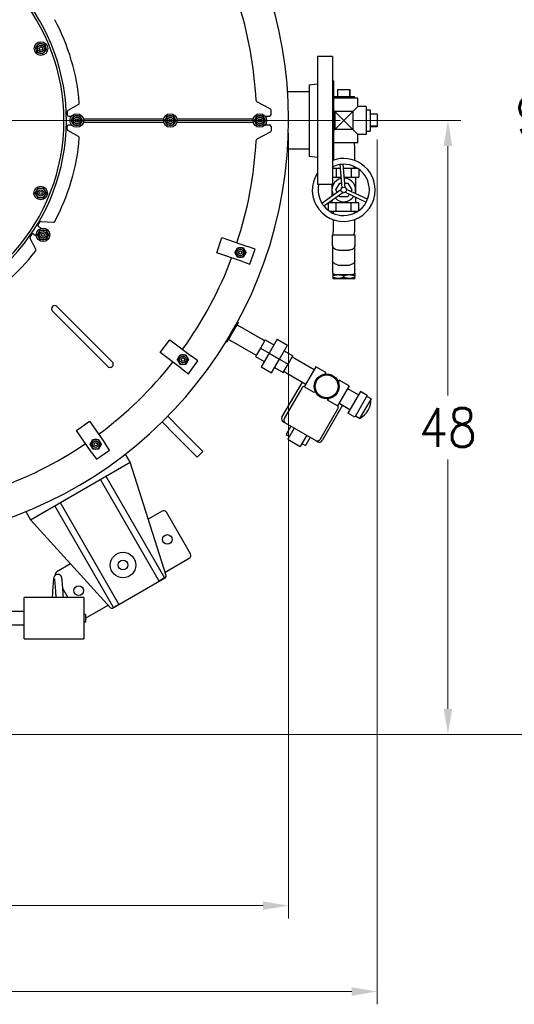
# Model space of a CAD drawing. Extents: x 1 to 669, y 0 to 417.
# Tile 167 of 256: x 128 to 166, y 292 to 369. Entities that reach past the tile are written whole.
import ezdxf

# ---------------------------------------------------------------- set-up
doc = ezdxf.new("R2010")
doc.units = 0
doc.header["$LTSCALE"] = 12
doc.header["$MEASUREMENT"] = 0
doc.layers.get('0').update_dxf_attribs({"linetype": 'CONTINUOUS'})
for name, color, linetype in [('D', 2, 'CONTINUOUS'), ('Q', 4, 'CONTINUOUS'), ('X', 1, 'CONTINUOUS')]:
    doc.layers.add(name, color=color, linetype=linetype)
doc.layers.add('Leader', color=41, linetype='CONTINUOUS', lineweight=13)
doc.styles.get("Standard").update_dxf_attribs({"font": 'SIMPLEX.SHX', "width": 0.875})
doc.dimstyles.new('STANDARD$0', dxfattribs={"dimscale": 32, "dimtxt": 0.09375, "dimasz": 0.0625, "dimexe": 0.03125, "dimexo": 0.03125, "dimgap": 0.03125, "dimtad": 1, "dimtih": 1, "dimtoh": 1, "dimdec": 4, "dimzin": 12, "dimdsep": 46, "dimlunit": 5, "dimtxsty": 'Standard', "dimcen": -0.03125, "dimclrd": 256, "dimclre": 256, "dimclrt": 256, "dimadec": 0, "dimazin": 0, "dimtfac": 0.875, "dimtdec": 4, "dimtofl": 0, "dimtmove": 0, "dimatfit": 3, "dimfxl": 1, "dimtolj": 1, "dimtzin": 12, "dimlwd": 13, "dimlwe": 13, "dimarcsym": 0})

# ---------------------------------------------------------------- blocks, each defined once
blk = doc.blocks.new('*D66')
at = {"layer": 'D', "lineweight": 13, "transparency": 16777216}
for p, q in [((155.735, 359.401), (155.735, 291.826)), ((54.635, 355.706), (54.635, 291.826)), ((56.635, 292.826), (153.735, 292.826))]:
    blk.add_line(p, q, dxfattribs=at)
at = {"layer": 'D', "transparency": 16777216}
for points in [[(56.635, 293.159), (56.635, 292.493), (54.635, 292.826)], [(153.735, 293.159), (153.735, 292.493), (155.735, 292.826)]]:
    blk.add_solid(points, dxfattribs=at)
at = {"layer": 'D', "transparency": 16777216, "insert": (105.185, 295.326), "char_height": 3, "attachment_point": 5}
blk.add_mtext('\\A1;101{}{\\C2;%%p1}', dxfattribs=at)
blk = doc.blocks.new('*D67')
at = {"layer": 'D', "lineweight": 13, "transparency": 16777216}
for p, q in [((117.391, 409.7), (172.142, 409.7)), ((171.142, 407.7), (171.142, 363.808)), ((171.142, 314.915), (171.142, 358.808)), ((116.802, 312.915), (172.142, 312.915))]:
    blk.add_line(p, q, dxfattribs=at)
at = {"layer": 'D', "transparency": 16777216}
for points in [[(170.809, 407.7), (171.475, 407.7), (171.142, 409.7)], [(170.809, 314.915), (171.475, 314.915), (171.142, 312.915)]]:
    blk.add_solid(points, dxfattribs=at)
at = {"layer": 'D', "transparency": 16777216, "insert": (171.142, 361.308), "char_height": 3, "attachment_point": 5}
blk.add_mtext('\\A1;97{}{\\C2;%%p1}', dxfattribs=at)
blk = doc.blocks.new('*D70')
at = {"layer": 'D', "lineweight": 13, "transparency": 16777216}
for p, q in [((82.802, 359.888), (82.802, 298.536)), ((148.802, 359.888), (148.802, 298.536)), ((146.802, 299.536), (84.802, 299.536))]:
    blk.add_line(p, q, dxfattribs=at)
at = {"layer": 'D', "transparency": 16777216}
for points in [[(84.802, 299.869), (84.802, 299.203), (82.802, 299.536)], [(146.802, 299.869), (146.802, 299.203), (148.802, 299.536)]]:
    blk.add_solid(points, dxfattribs=at)
at = {"layer": 'D', "transparency": 16777216, "insert": (115.802, 302.036), "char_height": 3, "attachment_point": 5}
blk.add_mtext('\\A1;66', dxfattribs=at)
blk = doc.blocks.new('*D71')
at = {"layer": 'D', "lineweight": 13, "transparency": 16777216}
for p, q in [((153.83, 360.888), (162.262, 360.888)), ((161.262, 358.888), (161.262, 339.401)), ((161.262, 314.915), (161.262, 334.401)), ((116.802, 312.915), (162.262, 312.915))]:
    blk.add_line(p, q, dxfattribs=at)
at = {"layer": 'D', "transparency": 16777216}
for points in [[(160.929, 358.888), (161.596, 358.888), (161.262, 360.888)], [(160.929, 314.915), (161.596, 314.915), (161.262, 312.915)]]:
    blk.add_solid(points, dxfattribs=at)
at = {"layer": 'D', "transparency": 16777216, "insert": (161.262, 336.901), "char_height": 3, "attachment_point": 5}
blk.add_mtext('\\A1;48', dxfattribs=at)

msp = doc.modelspace()

# ---------------------------------------------------------------- linework, layer by layer
for p, q in [((151.05247, 365.88787), (151.05247, 355.88787)), ((152.24247, 365.88787), (151.05247, 365.88787)), ((152.24247, 365.88787), (152.24247, 355.88787)), ((152.30247, 363.98287), (152.24247, 363.98287)), ((152.30247, 363.98287), (152.30247, 357.79287)), ((150.42247, 363.68551), (151.05247, 363.76287)), ((150.42247, 363.68551), (150.42247, 358.09022)), ((150.42247, 363.13787), (148.72568, 363.13787)), ((132.37671, 362.14485), (131.55247, 361.66898)), ((147.36162, 361.79824), (146.32776, 362.35355)), ((147.42747, 361.35662), (147.42747, 361.68812)), ((131.48997, 361.56072), (131.48997, 361.35164)), ((131.61497, 361.22664), (131.83043, 361.22664)), ((132.75656, 361.01287), (139.03588, 361.01287)), ((140.06906, 361.01287), (146.03588, 361.01287)), ((146.95785, 361.23162), (147.30247, 361.23162)), ((131.48997, 360.21501), (131.48997, 360.42409)), ((132.37671, 359.63088), (131.55247, 360.10676)), ((131.61497, 360.54909), (131.83043, 360.54909)), ((132.75656, 360.76287), (139.03588, 360.76287)), ((140.06906, 360.76287), (146.03588, 360.76287)), ((146.95785, 360.54412), (147.30247, 360.54412)), ((147.42747, 360.41912), (147.42747, 360.08762)), ((147.36162, 359.9775), (146.32776, 359.42218)), ((150.42247, 358.63787), (148.72568, 358.63787)), ((150.42247, 358.09022), (151.05247, 358.01287)), ((152.24247, 355.88787), (151.05247, 355.88787)), ((129.22709, 352.75792), (129.34063, 352.93346)), ((129.44856, 352.46567), (129.26415, 352.58507)), ((129.45194, 352.9904), (130.40209, 352.9421)), ((129.03085, 350.82337), (128.59762, 351.67039)), ((128.60399, 351.79525), (128.71762, 351.97073)), ((128.89048, 352.00771), (129.07494, 351.88839)), ((143.17877, 350.55416), (143.58573, 351.73606)), ((143.58573, 351.73606), (145.59496, 351.04423)), ((146.18591, 350.84075), (145.59496, 351.04423)), ((145.188, 349.86233), (143.17877, 350.55416)), ((145.77895, 349.65885), (146.18591, 350.84075)), ((145.188, 349.86233), (145.77895, 349.65885)), ((135.01976, 342.02413), (130.68873, 346.35516)), ((134.66621, 341.67058), (130.33518, 346.00161)), ((143.99794, 343.59884), (144.87294, 345.11439)), ((144.80876, 345.15144), (144.87294, 345.11439)), ((138.76746, 342.76049), (139.51973, 343.75878)), ((139.51973, 343.75878), (141.21683, 342.47992)), ((143.93376, 343.6359), (143.99794, 343.59884)), ((140.46456, 341.48163), (138.76746, 342.76049)), ((141.71598, 342.10379), (141.21683, 342.47992)), ((140.96371, 341.10549), (141.71598, 342.10379)), ((140.46456, 341.48163), (140.96371, 341.10549)), ((139.35692, 337.77536), (140.33024, 336.80204)), ((132.20649, 336.667), (133.23043, 337.38397)), ((133.23043, 337.38397), (134.44928, 335.64327)), ((139.8883, 336.3601), (138.91498, 337.33342)), ((133.42534, 334.9263), (132.20649, 336.667)), ((139.8883, 336.3601), (141.65606, 334.59233)), ((142.09801, 335.03427), (140.33024, 336.80204)), ((134.80777, 335.1313), (134.44928, 335.64327)), ((133.42534, 334.9263), (133.78383, 334.41433)), ((133.78383, 334.41433), (134.80777, 335.1313)), ((136.41108, 334.19272), (136.04546, 334.82599)), ((142.09801, 335.03427), (141.65606, 334.59233)), ((128.61685, 329.69272), (136.41108, 334.19272)), ((139.24212, 325.33205), (136.41108, 334.19272)), ((138.67738, 324.89236), (134.08363, 332.84897)), ((134.51665, 333.09897), (139.1104, 325.14236)), ((130.94429, 331.03647), (135.53804, 323.07986)), ((128.25123, 330.32599), (128.61685, 329.69272)), ((135.10503, 322.82986), (130.51128, 330.78647)), ((138.90883, 330.36647), (137.83219, 329.74488)), ((141.12534, 327.02737), (139.25034, 330.27497)), ((128.61685, 329.69272), (134.87489, 322.81062)), ((131.75823, 326.23807), (130.68159, 325.61647)), ((139.15597, 325.60168), (141.03383, 326.68587)), ((135.02987, 322.78647), (139.18555, 325.18575)), ((139.1104, 325.14236), (138.67738, 324.89236)), ((132.91247, 321.997), (134.68445, 323.02005)), ((135.53804, 323.07986), (135.10503, 322.82986))]:
    msp.add_line(p, q)
for centre, radius in [((129.43779, 366.51287), 0.5315), ((129.43779, 366.51287), 0.25014), ((129.43779, 366.51287), 0.25), ((129.43779, 366.51287), 0.125), ((132.23997, 360.88787), 0.5315), ((132.23997, 360.88787), 0.25014), ((132.23997, 360.88787), 0.25), ((132.23997, 360.88787), 0.125), ((139.55247, 360.88787), 0.5315), ((139.55247, 360.88787), 0.25014), ((139.55247, 360.88787), 0.25), ((139.55247, 360.88787), 0.125), ((146.55247, 360.88787), 0.5315), ((146.55247, 360.88787), 0.25014), ((146.55247, 360.88787), 0.25), ((146.55247, 360.88787), 0.125), ((129.42157, 355.22372), 0.5315), ((129.42157, 355.22372), 0.25014), ((129.42157, 355.22372), 0.25), ((129.42157, 355.22372), 0.125), ((129.60202, 351.9568), 0.5315), ((129.60202, 351.9568), 0.25014), ((129.60202, 351.9568), 0.25), ((129.60202, 351.9568), 0.125), ((145.03691, 350.57537), 0.25014), ((145.03691, 350.57537), 0.25), ((145.03691, 350.57537), 0.125), ((140.54121, 342.20646), 0.25014), ((140.54121, 342.20646), 0.25), ((140.54121, 342.20646), 0.125), ((133.72222, 335.59197), 0.25014), ((133.72222, 335.59197), 0.25), ((133.72222, 335.59197), 0.125), ((139.32181, 328.15117), 0.375), ((135.85771, 326.15117), 1), ((135.85771, 326.15117), 0.375), ((132.39361, 324.15117), 0.375)]:
    msp.add_circle(centre, radius)
for centre, radius, start, end in [((115.80247, 360.88787), 33, 199.5287795, 69.3736116), ((115.80247, 360.88787), 15.4375, 0, 162.8201776), ((115.80247, 360.88787), 15.625, 276.4418659, 158.4076751), ((115.80247, 360.88787), 30.5, 2.9494545, 17.9773819), ((115.80247, 360.88787), 16.69308, 4.7266198, 28.1673291), ((129.43779, 366.51287), 0.375, 135, 195), ((129.43779, 366.51287), 0.375, 195, 255), ((129.43779, 366.51287), 0.375, 75, 135), ((129.43779, 366.51287), 0.375, 255, 315), ((129.43779, 366.51287), 0.375, 15, 75), ((129.43779, 366.51287), 0.375, 315, 15), ((146.3869, 362.46367), 0.125, 182.9494545, 241.7585418), ((131.61497, 361.56072), 0.125, 120, 180), ((132.31421, 362.2531), 0.125, 300, 4.726644), ((147.30247, 361.68812), 0.125, 0, 61.7585418), ((115.80247, 360.88787), 15.4375, 276.495926, 0), ((131.61497, 361.35164), 0.125, 180, 270), ((132.23997, 360.88787), 0.375, 150, 210), ((132.23997, 360.88787), 0.375, 90, 150), ((132.23997, 360.88787), 0.375, 30, 90), ((132.23997, 360.88787), 0.375, 330, 30), ((139.55247, 360.88787), 0.375, 150, 210), ((139.55247, 360.88787), 0.375, 90, 150), ((139.55247, 360.88787), 0.375, 30, 90), ((139.55247, 360.88787), 0.375, 330, 30), ((146.55247, 360.88787), 0.375, 150, 210), ((146.55247, 360.88787), 0.375, 90, 150), ((146.55247, 360.88787), 0.375, 30, 90), ((146.55247, 360.88787), 0.375, 330, 30), ((147.30247, 361.35662), 0.125, 270, 0), ((131.61497, 360.42409), 0.125, 90, 180), ((131.61497, 360.21501), 0.125, 180, 240), ((132.23997, 360.88787), 0.375, 210, 270), ((132.23997, 360.88787), 0.375, 270, 330), ((139.55247, 360.88787), 0.375, 210, 270), ((139.55247, 360.88787), 0.375, 270, 330), ((146.55247, 360.88787), 0.375, 210, 270), ((146.55247, 360.88787), 0.375, 270, 330), ((147.30247, 360.41912), 0.125, 0, 90), ((147.30247, 360.08762), 0.125, 298.2414582, 0), ((115.80247, 360.88787), 16.69308, 331.8326709, 355.2733802), ((132.31421, 359.52263), 0.125, 355.273356, 60), ((115.80247, 360.88787), 30.5, 341.736678, 357.0505455), ((146.3869, 359.31206), 0.125, 118.2414582, 177.0505455), ((129.42157, 355.22372), 0.375, 90, 150), ((129.42157, 355.22372), 0.375, 30, 90), ((129.42157, 355.22372), 0.375, 150, 210), ((129.42157, 355.22372), 0.375, 210, 270), ((129.42157, 355.22372), 0.375, 270, 330), ((129.42157, 355.22372), 0.375, 330, 30), ((129.33204, 352.69003), 0.125, 147.1027128, 237.1027128), ((129.44559, 352.86557), 0.125, 87.0894577, 147.1027128), ((130.40844, 353.06693), 0.125, 267.0894577, 331.8326709), ((128.70891, 351.72731), 0.125, 147.0754013, 207.0886927), ((128.82254, 351.90279), 0.125, 57.0754013, 147.0754013), ((129.60202, 351.9568), 0.375, 150, 210), ((129.60202, 351.9568), 0.375, 90, 150), ((129.60202, 351.9568), 0.375, 210, 270), ((129.60202, 351.9568), 0.375, 30, 90), ((129.60202, 351.9568), 0.375, 270, 330), ((129.60202, 351.9568), 0.375, 330, 30), ((145.03691, 350.57537), 0.375, 90, 150), ((145.03691, 350.57537), 0.375, 30, 90), ((115.80247, 360.88787), 16.69308, 298.9212394, 322.3454756), ((128.91956, 350.76645), 0.125, 322.3454729, 27.0886927), ((115.80247, 360.88787), 30.5, 324.1149985, 339.3882574), ((145.03691, 350.57537), 0.375, 150, 210), ((145.03691, 350.57537), 0.375, 210, 270), ((145.03691, 350.57537), 0.375, 270, 330), ((145.03691, 350.57537), 0.375, 330, 30), ((130.51195, 346.17838), 0.25, 45, 225), ((140.54121, 342.20646), 0.375, 150, 210), ((140.54121, 342.20646), 0.375, 90, 150), ((140.54121, 342.20646), 0.375, 30, 90), ((140.54121, 342.20646), 0.375, 330, 30), ((115.80247, 360.88787), 30.5, 306.4933702, 321.7666452), ((134.84298, 341.84735), 0.25, 225, 45), ((140.54121, 342.20646), 0.375, 210, 270), ((140.54121, 342.20646), 0.375, 270, 330), ((115.80247, 360.88787), 30.5, 288.8551171, 304.1449817), ((133.72222, 335.59197), 0.375, 150, 210), ((133.72222, 335.59197), 0.375, 90, 150), ((133.72222, 335.59197), 0.375, 30, 90), ((133.72222, 335.59197), 0.375, 330, 30), ((133.72222, 335.59197), 0.375, 210, 270), ((133.72222, 335.59197), 0.375, 270, 330), ((139.03383, 330.14997), 0.25, 30, 120), ((140.90883, 326.90237), 0.25, 300, 30), ((139.12305, 325.294), 0.125, 300, 17.7190456), ((134.96737, 322.89472), 0.125, 222.2809544, 300)]:
    msp.add_arc(centre, radius, start, end)
for points in [[(129.01953, 366.62494), (129.10157, 366.70698), (129.17262, 366.77803)], [(129.07557, 366.41581), (129.04956, 366.51287), (129.01953, 366.62494)], [(129.1316, 366.20668), (129.10157, 366.31875), (129.07557, 366.41581)], [(129.17262, 366.77803), (129.24367, 366.84908), (129.32572, 366.93112)], [(129.32572, 366.93112), (129.43779, 366.90109), (129.53485, 366.87509)], [(129.53485, 366.87509), (129.6319, 366.84908), (129.74398, 366.81905)], [(129.70295, 366.2477), (129.6319, 366.17665), (129.54986, 366.09461)], [(129.85605, 366.40079), (129.77401, 366.31875), (129.70295, 366.2477)], [(129.74398, 366.81905), (129.77401, 366.70698), (129.80001, 366.60992)], [(129.80001, 366.60992), (129.82602, 366.51287), (129.85605, 366.40079)], [(129.34073, 366.15064), (129.24367, 366.17665), (129.1316, 366.20668)], [(129.54986, 366.09461), (129.43779, 366.12464), (129.34073, 366.15064)], [(131.80696, 360.88787), (131.86497, 360.98835), (131.91521, 361.07537)], [(131.91521, 360.70037), (131.86497, 360.78739), (131.80696, 360.88787)], [(131.91521, 361.07537), (131.96545, 361.16239), (132.02347, 361.26287)], [(132.02347, 361.26287), (132.13949, 361.26287), (132.23997, 361.26287)], [(132.23997, 361.26287), (132.34045, 361.26287), (132.45648, 361.26287)], [(132.45648, 361.26287), (132.51449, 361.16239), (132.56473, 361.07537)], [(132.56473, 361.07537), (132.61497, 360.98835), (132.67298, 360.88787)], [(132.67298, 360.88787), (132.61497, 360.78739), (132.56473, 360.70037)], [(139.11946, 360.88787), (139.17747, 360.98835), (139.22771, 361.07537)], [(139.22771, 360.70037), (139.17747, 360.78739), (139.11946, 360.88787)], [(139.22771, 361.07537), (139.27795, 361.16239), (139.33597, 361.26287)], [(139.33597, 361.26287), (139.45199, 361.26287), (139.55247, 361.26287)], [(139.55247, 361.26287), (139.65295, 361.26287), (139.76898, 361.26287)], [(139.76898, 361.26287), (139.82699, 361.16239), (139.87723, 361.07537)], [(139.87723, 361.07537), (139.92747, 360.98835), (139.98548, 360.88787)], [(139.98548, 360.88787), (139.92747, 360.78739), (139.87723, 360.70037)], [(146.11946, 360.88787), (146.17747, 360.98835), (146.22771, 361.07537)], [(146.22771, 360.70037), (146.17747, 360.78739), (146.11946, 360.88787)], [(146.22771, 361.07537), (146.27795, 361.16239), (146.33597, 361.26287)], [(146.33597, 361.26287), (146.45199, 361.26287), (146.55247, 361.26287)], [(146.55247, 361.26287), (146.65295, 361.26287), (146.76898, 361.26287)], [(146.76898, 361.26287), (146.82699, 361.16239), (146.87723, 361.07537)], [(146.87723, 361.07537), (146.92747, 360.98835), (146.98548, 360.88787)], [(146.98548, 360.88787), (146.92747, 360.78739), (146.87723, 360.70037)], [(132.02347, 360.51287), (131.96545, 360.61335), (131.91521, 360.70037)], [(132.23997, 360.51287), (132.13949, 360.51287), (132.02347, 360.51287)], [(132.45648, 360.51287), (132.34045, 360.51287), (132.23997, 360.51287)], [(132.56473, 360.70037), (132.51449, 360.61335), (132.45648, 360.51287)], [(139.33597, 360.51287), (139.27795, 360.61335), (139.22771, 360.70037)], [(139.55247, 360.51287), (139.45199, 360.51287), (139.33597, 360.51287)], [(139.76898, 360.51287), (139.65295, 360.51287), (139.55247, 360.51287)], [(139.87723, 360.70037), (139.82699, 360.61335), (139.76898, 360.51287)], [(146.33597, 360.51287), (146.27795, 360.61335), (146.22771, 360.70037)], [(146.55247, 360.51287), (146.45199, 360.51287), (146.33597, 360.51287)], [(146.76898, 360.51287), (146.65295, 360.51287), (146.55247, 360.51287)], [(146.87723, 360.70037), (146.82699, 360.61335), (146.76898, 360.51287)], [(129.09681, 355.41122), (129.14705, 355.49824), (129.20507, 355.59872)], [(129.20507, 355.59872), (129.32109, 355.59872), (129.42157, 355.59872)], [(129.42157, 355.59872), (129.52205, 355.59872), (129.63808, 355.59872)], [(129.63808, 355.59872), (129.69609, 355.49824), (129.74633, 355.41122)], [(128.98856, 355.22372), (129.04657, 355.3242), (129.09681, 355.41122)], [(129.09681, 355.03622), (129.04657, 355.12324), (128.98856, 355.22372)], [(129.20507, 354.84872), (129.14705, 354.9492), (129.09681, 355.03622)], [(129.42157, 354.84872), (129.32109, 354.84872), (129.20507, 354.84872)], [(129.63808, 354.84872), (129.52205, 354.84872), (129.42157, 354.84872)], [(129.74633, 355.03622), (129.69609, 354.9492), (129.63808, 354.84872)], [(129.74633, 355.41122), (129.79657, 355.3242), (129.85459, 355.22372)], [(129.85459, 355.22372), (129.79657, 355.12324), (129.74633, 355.03622)], [(129.16901, 351.9568), (129.22702, 352.05729), (129.27726, 352.1443)], [(129.27726, 351.7693), (129.22702, 351.85632), (129.16901, 351.9568)], [(129.27726, 352.1443), (129.3275, 352.23132), (129.38551, 352.3318)], [(129.38551, 351.5818), (129.3275, 351.68229), (129.27726, 351.7693)], [(129.38551, 352.3318), (129.50154, 352.3318), (129.60202, 352.3318)], [(129.60202, 352.3318), (129.7025, 352.3318), (129.81853, 352.3318)], [(129.81853, 352.3318), (129.87654, 352.23132), (129.92678, 352.1443)], [(129.92678, 351.7693), (129.87654, 351.68229), (129.81853, 351.5818)], [(129.92678, 352.1443), (129.97702, 352.05729), (130.03503, 351.9568)], [(130.03503, 351.9568), (129.97702, 351.85632), (129.92678, 351.7693)], [(129.60202, 351.5818), (129.50154, 351.5818), (129.38551, 351.5818)], [(129.81853, 351.5818), (129.7025, 351.5818), (129.60202, 351.5818)], [(144.71215, 350.76287), (144.76239, 350.84989), (144.8204, 350.95037)], [(144.8204, 350.95037), (144.93643, 350.95037), (145.03691, 350.95037)], [(145.03691, 350.95037), (145.13739, 350.95037), (145.25342, 350.95037)], [(145.25342, 350.95037), (145.31143, 350.84989), (145.36167, 350.76287)], [(144.6039, 350.57537), (144.66191, 350.67585), (144.71215, 350.76287)], [(144.71215, 350.38787), (144.66191, 350.47489), (144.6039, 350.57537)], [(144.8204, 350.20037), (144.76239, 350.30085), (144.71215, 350.38787)], [(145.03691, 350.20037), (144.93643, 350.20037), (144.8204, 350.20037)], [(145.25342, 350.20037), (145.13739, 350.20037), (145.03691, 350.20037)], [(145.36167, 350.38787), (145.31143, 350.30085), (145.25342, 350.20037)], [(145.36167, 350.76287), (145.41191, 350.67585), (145.46992, 350.57537)], [(145.46992, 350.57537), (145.41191, 350.47489), (145.36167, 350.38787)], [(140.10819, 342.20646), (140.16621, 342.30694), (140.21645, 342.39396)], [(140.21645, 342.39396), (140.26669, 342.48098), (140.3247, 342.58146)], [(140.3247, 342.58146), (140.44072, 342.58146), (140.54121, 342.58146)], [(140.54121, 342.58146), (140.64169, 342.58146), (140.75771, 342.58146)], [(140.75771, 342.58146), (140.81572, 342.48098), (140.86597, 342.39396)], [(140.86597, 342.39396), (140.91621, 342.30694), (140.97422, 342.20646)], [(140.21645, 342.01896), (140.16621, 342.10598), (140.10819, 342.20646)], [(140.3247, 341.83146), (140.26669, 341.93194), (140.21645, 342.01896)], [(140.54121, 341.83146), (140.44072, 341.83146), (140.3247, 341.83146)], [(140.75771, 341.83146), (140.64169, 341.83146), (140.54121, 341.83146)], [(140.86597, 342.01896), (140.81572, 341.93194), (140.75771, 341.83146)], [(140.97422, 342.20646), (140.91621, 342.10598), (140.86597, 342.01896)], [(133.28921, 335.59197), (133.34722, 335.69245), (133.39746, 335.77947)], [(133.39746, 335.40447), (133.34722, 335.49149), (133.28921, 335.59197)], [(133.39746, 335.77947), (133.4477, 335.86649), (133.50572, 335.96697)], [(133.50572, 335.96697), (133.62174, 335.96697), (133.72222, 335.96697)], [(133.72222, 335.96697), (133.8227, 335.96697), (133.93873, 335.96697)], [(133.93873, 335.96697), (133.99674, 335.86649), (134.04698, 335.77947)], [(134.04698, 335.77947), (134.09722, 335.69245), (134.15524, 335.59197)], [(134.15524, 335.59197), (134.09722, 335.49149), (134.04698, 335.40447)], [(133.50572, 335.21697), (133.4477, 335.31745), (133.39746, 335.40447)], [(133.72222, 335.21697), (133.62174, 335.21697), (133.50572, 335.21697)], [(133.93873, 335.21697), (133.8227, 335.21697), (133.72222, 335.21697)], [(134.04698, 335.40447), (133.99674, 335.31745), (133.93873, 335.21697)]]:
    msp.add_rational_spline(points, [1, 1.0379548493, 1], degree=2)
at = {"layer": 'Leader'}
msp.add_line((117.17747, 360.88787), (152.83037, 360.88787), dxfattribs=at)
at = {"layer": 'Q'}
for p, q in [((152.62799, 363.32287), (152.62799, 362.76287)), ((152.62799, 363.32287), (153.56735, 363.32287)), ((153.56735, 363.32287), (153.60196, 363.32287)), ((153.56735, 363.32287), (153.56735, 362.76287)), ((153.60196, 363.32287), (153.60196, 362.76287)), ((152.30247, 362.76287), (153.95363, 362.76287)), ((154.20997, 362.63787), (152.30247, 362.63787)), ((153.94973, 362.63787), (153.95363, 362.76287)), ((154.20997, 361.98287), (154.20997, 362.63787)), ((152.30247, 361.70037), (152.41497, 361.58787)), ((153.81497, 361.58787), (154.20997, 361.98287)), ((154.86497, 361.98287), (154.20997, 361.98287)), ((154.86497, 361.98287), (154.86497, 359.79287)), ((154.86497, 361.71684), (155.17497, 361.72653)), ((155.17497, 361.72653), (155.17497, 360.0492)), ((153.81497, 361.58787), (152.41497, 361.58787)), ((152.41497, 361.58787), (153.11497, 360.88787)), ((152.41497, 361.58787), (152.41497, 360.18787)), ((153.11497, 360.88787), (152.41497, 360.18787)), ((153.11497, 360.88787), (153.81497, 361.58787)), ((153.81497, 360.18787), (153.11497, 360.88787)), ((153.81497, 361.58787), (153.81497, 360.18787)), ((155.73497, 361.37485), (155.17497, 361.37485)), ((155.73497, 361.37485), (155.73497, 360.43549)), ((152.41497, 360.18787), (152.30247, 360.07537)), ((153.81497, 360.18787), (152.41497, 360.18787)), ((154.20997, 359.79287), (153.81497, 360.18787)), ((155.73497, 360.43549), (155.17497, 360.43549)), ((155.73497, 360.40088), (155.17497, 360.40088)), ((155.73497, 360.43549), (155.73497, 360.40088)), ((154.20997, 359.13787), (154.20997, 359.79287)), ((154.86497, 359.79287), (154.20997, 359.79287)), ((154.86497, 360.05889), (155.17497, 360.0492)), ((154.20997, 359.13787), (152.30247, 359.13787)), ((153.93223, 359.13787), (153.94497, 358.72999)), ((153.94497, 358.72999), (153.94497, 357.78106)), ((152.30247, 357.79287), (152.24247, 357.79287)), ((152.28497, 357.79287), (152.28497, 357.78106)), ((152.52398, 357.13787), (152.24247, 357.13787)), ((152.29772, 357.13787), (152.29298, 357.28952)), ((152.84158, 357.13787), (152.52398, 357.13787)), ((152.52398, 357.13787), (152.52398, 356.46858)), ((152.81422, 357.44338), (152.97653, 355.63114)), ((153.22162, 355.65309), (153.0593, 357.46533)), ((153.70596, 357.13787), (153.08863, 357.13787)), ((153.70596, 357.13787), (153.70596, 356.46858)), ((154.21324, 357.13787), (153.70596, 357.13787)), ((153.93223, 357.13787), (153.93697, 357.28952)), ((154.29695, 357.07982), (154.29695, 356.46858)), ((152.24247, 356.46858), (152.52398, 356.46858)), ((152.52398, 356.46858), (152.90153, 356.46858)), ((153.14858, 356.46858), (153.70596, 356.46858)), ((153.70596, 356.46858), (154.29695, 356.46858)), ((154.03623, 356.46858), (154.03623, 355.17298)), ((152.19371, 355.88787), (152.19371, 354.96714)), ((152.48989, 355.46464), (152.80243, 356.00598)), ((152.80243, 356.00598), (152.94296, 356.00598)), ((153.19001, 356.00598), (153.42751, 356.00598)), ((154.97899, 354.73573), (153.32839, 355.50128)), ((153.42751, 356.00598), (153.74006, 355.46464)), ((152.89844, 355.46277), (151.41016, 354.41608)), ((151.55171, 354.2148), (153.04, 355.2615)), ((152.60864, 355.25895), (152.48989, 355.46464)), ((152.80243, 354.9233), (152.73216, 355.045)), ((153.42751, 354.9233), (152.80243, 354.9233)), ((153.22485, 355.27805), (154.87546, 354.5125)), ((153.54627, 355.12898), (153.42751, 354.9233)), ((153.74006, 355.46464), (153.66979, 355.34293)), ((154.03623, 354.90174), (154.03623, 354.4607)), ((151.933, 353.84946), (151.933, 354.4607)), ((152.52398, 354.4607), (151.933, 354.4607)), ((152.19371, 354.66632), (152.19371, 354.4607)), ((153.70596, 354.4607), (152.52398, 354.4607)), ((152.52398, 353.79141), (152.52398, 354.4607)), ((154.29695, 354.4607), (153.70596, 354.4607)), ((153.70596, 353.79141), (153.70596, 354.4607)), ((154.29695, 353.84946), (154.29695, 354.4607)), ((152.52398, 353.79141), (152.01671, 353.79141)), ((152.29772, 353.79141), (152.29298, 353.63975)), ((153.70596, 353.79141), (152.52398, 353.79141)), ((154.21324, 353.79141), (153.70596, 353.79141)), ((153.93223, 353.79141), (153.93697, 353.63975)), ((152.28497, 353.14822), (152.28497, 352.19929)), ((153.94497, 353.14822), (153.94497, 352.19929)), ((152.23997, 351.95446), (153.98997, 351.95446)), ((152.23997, 351.11477), (152.23997, 351.95446)), ((152.29262, 351.95446), (152.28497, 352.19929)), ((153.93732, 351.95446), (153.94497, 352.19929)), ((153.98997, 351.95446), (153.98997, 351.11477)), ((152.23997, 351.11477), (152.23997, 349.91254)), ((153.98997, 349.91254), (153.98997, 351.11477)), ((152.73997, 350.76122), (153.48997, 350.76122)), ((152.23997, 349.91254), (152.23997, 349.24272)), ((152.73997, 349.58044), (153.48997, 349.58044)), ((153.98997, 349.24272), (153.98997, 349.91254)), ((152.23997, 349.22066), (152.23997, 349.24272)), ((152.23997, 349.22066), (152.23997, 348.99285)), ((152.25531, 348.95118), (152.25531, 348.84566)), ((152.25531, 348.84566), (152.61497, 348.84566)), ((152.25531, 348.76888), (152.25531, 348.62465)), ((152.25531, 348.54787), (152.68514, 348.54787)), ((152.61497, 348.84566), (153.11497, 348.84566)), ((152.68514, 348.54787), (153.5448, 348.54787)), ((153.11497, 348.84566), (153.61497, 348.84566)), ((153.11497, 348.62465), (153.11497, 348.76888)), ((153.5448, 348.54787), (153.97463, 348.54787)), ((153.61497, 348.84566), (153.97463, 348.84566)), ((153.97463, 348.95118), (153.97463, 348.84566)), ((153.97463, 348.76888), (153.97463, 348.62465)), ((153.98997, 349.24272), (153.98997, 349.22066)), ((153.98997, 348.99285), (153.98997, 349.22066)), ((144.76014, 344.91902), (144.98838, 344.79659)), ((146.70505, 343.80547), (144.98838, 344.79659)), ((144.11073, 343.79421), (144.33088, 343.65776)), ((146.04755, 342.66664), (144.33088, 343.65776)), ((146.9744, 343.75423), (146.59831, 343.10283)), ((146.92521, 343.66902), (146.70505, 343.80547)), ((146.97659, 343.75802), (146.9744, 343.75423)), ((146.9744, 343.75423), (147.65098, 343.36361)), ((146.97659, 343.75802), (147.65317, 343.3674)), ((147.90208, 343.79852), (147.27708, 342.71599)), ((147.90208, 343.79852), (148.71398, 343.32977)), ((148.08898, 342.24724), (148.71398, 343.32977)), ((146.2758, 342.54421), (146.04755, 342.66664)), ((146.59831, 343.10283), (146.22441, 342.45521)), ((146.22441, 342.45521), (146.90099, 342.06459)), ((146.59831, 343.10283), (147.2749, 342.7122)), ((147.27708, 342.71599), (146.65208, 341.63346)), ((147.27708, 342.71599), (148.08898, 342.24724)), ((148.46288, 342.89486), (149.13947, 342.50423)), ((148.46507, 342.89865), (149.14165, 342.50802)), ((148.76338, 341.85283), (149.13947, 342.50423)), ((149.09027, 342.41902), (149.31851, 342.29659)), ((149.13947, 342.50423), (149.14165, 342.50802)), ((146.65208, 341.63346), (147.46398, 341.16471)), ((147.46398, 341.16471), (148.08898, 342.24724)), ((148.08679, 342.24345), (148.76338, 341.85283)), ((148.38948, 341.20521), (148.76338, 341.85283)), ((149.31851, 342.29659), (150.81078, 341.43503)), ((150.93453, 341.64937), (150.02953, 340.08186)), ((151.71395, 341.19937), (150.93453, 341.64937)), ((147.71289, 341.59584), (148.38948, 341.20521)), ((148.44086, 341.29421), (148.66101, 341.15776)), ((148.66101, 341.15776), (150.15328, 340.2962)), ((151.71395, 341.19937), (151.64571, 341.08118)), ((151.72419, 341.08896), (151.6687, 341.12099)), ((153.5326, 340.14937), (152.6276, 338.58186)), ((152.70793, 340.52099), (152.65244, 340.55303)), ((152.75318, 340.59937), (152.68494, 340.48118)), ((153.5326, 340.14937), (152.75318, 340.59937)), ((150.80895, 339.63186), (150.02953, 340.08186)), ((150.87719, 339.75006), (150.80895, 339.63186)), ((150.90969, 339.6782), (150.8542, 339.71024)), ((153.40885, 339.93503), (154.2595, 339.44391)), ((154.41825, 339.71887), (153.44325, 338.03012)), ((154.95518, 339.40887), (153.98018, 337.72012)), ((154.95518, 339.40887), (154.41825, 339.71887)), ((155.2487, 339.14126), (154.91268, 339.33526)), ((151.89343, 339.11024), (151.83794, 339.14228)), ((151.91642, 339.15006), (151.84818, 339.03186)), ((152.6276, 338.58186), (151.84818, 339.03186)), ((152.75135, 338.7962), (153.602, 338.30508)), ((155.2487, 339.14126), (154.3587, 337.59973)), ((153.98018, 337.72012), (153.44325, 338.03012)), ((154.3587, 337.59973), (154.02268, 337.79373)), ((131.1215, 324.35453), (131.5497, 323.61287)), ((132.79247, 323.61287), (128.13622, 323.61287)), ((128.13622, 320.39412), (128.13622, 323.61287)), ((132.79247, 323.61287), (132.79247, 320.39412)), ((128.13622, 322.51287), (125.17247, 322.51287)), ((132.91247, 322.29787), (132.79247, 322.29787)), ((132.91247, 321.67787), (132.79247, 321.67787)), ((132.91247, 322.29787), (132.91247, 321.67787)), ((128.13622, 321.46287), (125.17247, 321.46287)), ((128.13622, 320.39412), (132.79247, 320.39412))]:
    msp.add_line(p, q, dxfattribs=at)
for centre, radius in [((153.11497, 355.46464), 0.21654), ((151.78106, 340.11562), 0.975), ((151.78106, 340.11562), 0.89)]:
    msp.add_circle(centre, radius, dxfattribs=at)
for centre, radius, start, end in [((153.11497, 355.46464), 2.46063, 0, 110.7679509), ((153.11497, 355.46464), 2.00147, 98.6424144, 115.8444582), ((153.11497, 355.46464), 2.00147, 91.593963, 98.6424144), ((153.11497, 355.46464), 2.00147, 338.6424144, 91.593963), ((153.11497, 355.46464), 2.46063, 146.9505293, 0), ((153.11497, 355.46464), 0.92126, 102.7927975, 207.4435799), ((153.11497, 355.46464), 0.92126, 342.7927975, 87.4435799), ((153.11497, 355.46464), 2.00147, 167.7921483, 211.593963), ((153.11497, 355.46464), 0.92126, 222.7927975, 270), ((153.11497, 355.46464), 0.92126, 270, 327.4435799), ((153.11497, 355.46464), 2.00147, 331.593963, 338.6424144), ((153.11497, 355.46464), 2.00147, 211.593963, 218.6424144), ((153.11497, 355.46464), 2.00147, 218.6424144, 270), ((153.11497, 355.46464), 2.00147, 270, 331.593963), ((153.55175, 339.09331), 1.69763, 298.3814775, 1.6185225), ((130.80659, 325.39997), 0.25, 120, 187.9981385)]:
    msp.add_arc(centre, radius, start, end, dxfattribs=at)
at = {"layer": 'Q', "extrusion": (2.4301e-16, 5.55574e-31, -1)}
msp.add_ellipse((152.73997, 351.11477), major_axis=(-0.5, 0), ratio=0.70710678, start_param=-1.57079633, end_param=0, dxfattribs=at)
at = {"layer": 'Q', "extrusion": (2.4301e-16, -4.20591e-30, -1)}
msp.add_ellipse((153.48997, 351.11477), major_axis=(0.5, 0), ratio=0.70710678, start_param=0, end_param=1.57079633, dxfattribs=at)
at = {"layer": 'Q'}
for centre, major_axis, ratio, start_param, end_param in [((152.73997, 350.28754), (0, 0.70711), 0.70710678, 2.8889124, 3.14159265), ((153.48997, 350.28754), (0, 0.70711), 0.70710678, -3.14159265, -2.8889124), ((152.61497, 348.99285), (-0.375, 0), 0.39251201, 0, 1.57079633), ((153.61497, 348.99285), (0.375, 0), 0.39251201, -1.57079633, 0)]:
    msp.add_ellipse(centre, major_axis=major_axis, ratio=ratio, start_param=start_param, end_param=end_param, dxfattribs=at)
for points, knots in [([(152.61497, 349.60289), (152.56753, 349.62021), (152.51735, 349.64022), (152.42637, 349.68439), (152.38558, 349.70867), (152.31851, 349.75893), (152.28861, 349.78887), (152.24935, 349.85075), (152.23997, 349.88278), (152.23997, 349.91254)], [0, 0, 0, 0, 0.3848701, 0.3848701, 0.7697402, 0.7697402, 1.19378889, 1.19378889, 1.61783758, 1.61783758, 1.61783758, 1.61783758]), ([(153.98997, 349.91254), (153.98997, 349.88332), (153.98093, 349.85186), (153.94301, 349.79098), (153.91412, 349.76149), (153.84809, 349.711), (153.80685, 349.68615), (153.71448, 349.64098), (153.66337, 349.62056), (153.61497, 349.60289)], [6.51244605, 6.51244605, 6.51244605, 6.51244605, 6.92874575, 6.92874575, 7.34504545, 7.34504545, 7.73767021, 7.73767021, 8.13029496, 8.13029496, 8.13029496, 8.13029496]), ([(130.34071, 323.61287), (130.34544, 323.6948), (130.35016, 323.77666), (130.36471, 324.02519), (130.37467, 324.19077), (130.39442, 324.49356), (130.40445, 324.63422), (130.42461, 324.87592), (130.43485, 324.97894), (130.45177, 325.10383), (130.45782, 325.14142), (130.47131, 325.20309), (130.47725, 325.22791), (130.49595, 325.2741), (130.50298, 325.28939), (130.52009, 325.31819), (130.52878, 325.33098), (130.5552, 325.36296), (130.57594, 325.38253), (130.6215, 325.41316), (130.64619, 325.42515), (130.70107, 325.44209), (130.73209, 325.44636), (130.79287, 325.44431), (130.82348, 325.43801), (130.87952, 325.41667), (130.90562, 325.40126), (130.94857, 325.3664), (130.96606, 325.34679), (130.99256, 325.3098), (131.00203, 325.29232), (131.01717, 325.25988), (131.0225, 325.24504), (131.03519, 325.20547), (131.0403, 325.18286), (131.05947, 325.08592), (131.07025, 324.99472), (131.08794, 324.80928), (131.09434, 324.73318), (131.11129, 324.51204), (131.12198, 324.35138), (131.14252, 324.02027), (131.15266, 323.84632), (131.16382, 323.65314), (131.16498, 323.63302), (131.16614, 323.61287)], [2.65672706, 2.65672706, 2.65672706, 2.65672706, 2.90143021, 2.90143021, 3.41355784, 3.41355784, 3.9280699, 3.9280699, 4.45182138, 4.45182138, 4.73659082, 4.73659082, 4.94999507, 4.94999507, 5.03864905, 5.03864905, 5.10177097, 5.10177097, 5.19706753, 5.19706753, 5.28389044, 5.28389044, 5.38012686, 5.38012686, 5.47623327, 5.47623327, 5.57226773, 5.57226773, 5.66521949, 5.66521949, 5.75584148, 5.75584148, 5.85860214, 5.85860214, 6.05346063, 6.05346063, 6.62659136, 6.62659136, 6.95531336, 6.95531336, 7.50328615, 7.50328615, 8.02403603, 8.02403603, 8.08442911, 8.08442911, 8.08442911, 8.08442911]), ([(130.62616, 323.61287), (130.61927, 323.73216), (130.61236, 323.85148), (130.59573, 324.13012), (130.58584, 324.28893), (130.56644, 324.5709), (130.55667, 324.69775), (130.53799, 324.89997), (130.52851, 324.98068), (130.51747, 325.04846), (130.51424, 325.06332), (130.51303, 325.068), (130.51293, 325.06835), (130.51293, 325.06835)], [2.775891, 2.775891, 2.775891, 2.775891, 3.13257171, 3.13257171, 3.64122751, 3.64122751, 4.14495324, 4.14495324, 4.6323596, 4.6323596, 4.84443694, 4.84443694, 4.87813863, 4.87813863, 4.87813863, 4.87813863])]:
    msp.add_open_spline(points, degree=3, knots=knots, dxfattribs=at)
for points in [[(152.25531, 348.84566), (152.25531, 348.84566), (152.25531, 348.76888)], [(152.25531, 348.76888), (152.48566, 348.84566), (152.68514, 348.84566)], [(152.25531, 348.62465), (152.25531, 348.54787), (152.25531, 348.54787)], [(152.68514, 348.54787), (152.48566, 348.54787), (152.25531, 348.62465)], [(152.68514, 348.84566), (152.88463, 348.84566), (153.11497, 348.76888)], [(153.11497, 348.62465), (152.88463, 348.54787), (152.68514, 348.54787)], [(153.11497, 348.76888), (153.34532, 348.84566), (153.5448, 348.84566)], [(153.5448, 348.54787), (153.34532, 348.54787), (153.11497, 348.62465)], [(153.5448, 348.84566), (153.74429, 348.84566), (153.97463, 348.76888)], [(153.97463, 348.62465), (153.74429, 348.54787), (153.5448, 348.54787)], [(153.97463, 348.76888), (153.97463, 348.84566), (153.97463, 348.84566)], [(153.97463, 348.54787), (153.97463, 348.54787), (153.97463, 348.62465)]]:
    msp.add_rational_spline(points, [1, 1.0379548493, 1], degree=2, dxfattribs=at)
at = {"layer": 'X'}
for p, q in [((148.28625, 337.69641), (149.87875, 340.4547)), ((149.82752, 339.98198), (148.45252, 337.60041)), ((150.93483, 339.63136), (150.8402, 339.68599)), ((153.02588, 338.6377), (151.43338, 335.87941)), ((151.87943, 339.08599), (151.7848, 339.14062)), ((151.26711, 335.97541), (152.64211, 338.35698)), ((148.37775, 337.35491), (148.54403, 337.25891)), ((148.54403, 337.25891), (150.9256, 335.88391)), ((148.97704, 337.00891), (148.60204, 336.35939)), ((148.60204, 336.35939), (148.87484, 336.20189)), ((149.24984, 336.85141), (148.74984, 335.98538)), ((150.21979, 336.29141), (149.71979, 335.42538)), ((148.74984, 335.98538), (149.71979, 335.42538)), ((149.84479, 335.64189), (150.11759, 335.48439)), ((150.49259, 336.13391), (150.11759, 335.48439)), ((150.9256, 335.88391), (151.09188, 335.78791))]:
    msp.add_line(p, q, dxfattribs=at)
for centre, start, end in [((150.04403, 339.85698), 90, 150), ((152.4256, 338.48198), 330, 30), ((148.50275, 337.57141), 150, 240), ((148.66903, 337.47541), 150, 240), ((151.0506, 336.10041), 240, 330), ((151.21688, 336.00441), 240, 330)]:
    msp.add_arc(centre, 0.25, start, end, dxfattribs=at)

# ---------------------------------------------------------------- dimensions: what is measured, and where the dimension line sits
at = {"layer": 'D'}
dim = msp.add_linear_dim(base=(171.14195, 312.91487), p1=(116.39097, 409.70037), p2=(115.80247, 312.91487), angle=90, text='<>{}{\\C2;%%p1}', dimstyle='STANDARD$0', override={"dimdec": 0, "dimtp": 1, "dimtm": 1, "dimarcsym": 1}, dxfattribs=at)
dim.commit()
dim.dimension.update_dxf_attribs({"geometry": '*D67', "text_midpoint": (171.14195, 361.30762)})
dim = msp.add_linear_dim(base=(82.80247, 299.53593), p1=(148.80247, 360.88787), p2=(82.80247, 360.88787), dimstyle='STANDARD$0', override={"dimdec": 1, "dimarcsym": 1}, dxfattribs=at)
dim.commit()
dim.dimension.update_dxf_attribs({"geometry": '*D70', "text_midpoint": (115.80247, 302.03593)})
dim = msp.add_linear_dim(base=(161.2623, 312.91487), p1=(152.83037, 360.88787), p2=(115.80247, 312.91487), angle=90, dimstyle='STANDARD$0', override={"dimdec": 2, "dimarcsym": 1}, dxfattribs=at)
dim.commit()
dim.dimension.update_dxf_attribs({"geometry": '*D71', "text_midpoint": (161.2623, 336.90137)})
dim = msp.add_linear_dim(base=(155.73497, 292.82615), p1=(54.63525, 356.70607), p2=(155.73497, 360.40088), text='<>{}{\\C2;%%p1}', dimstyle='STANDARD$0', override={"dimdec": 0, "dimtp": 1, "dimtm": 1, "dimarcsym": 1}, dxfattribs=at)
dim.commit()
dim.dimension.update_dxf_attribs({"geometry": '*D66', "text_midpoint": (105.18511, 295.32615)})

doc.saveas('drawing.dxf')
